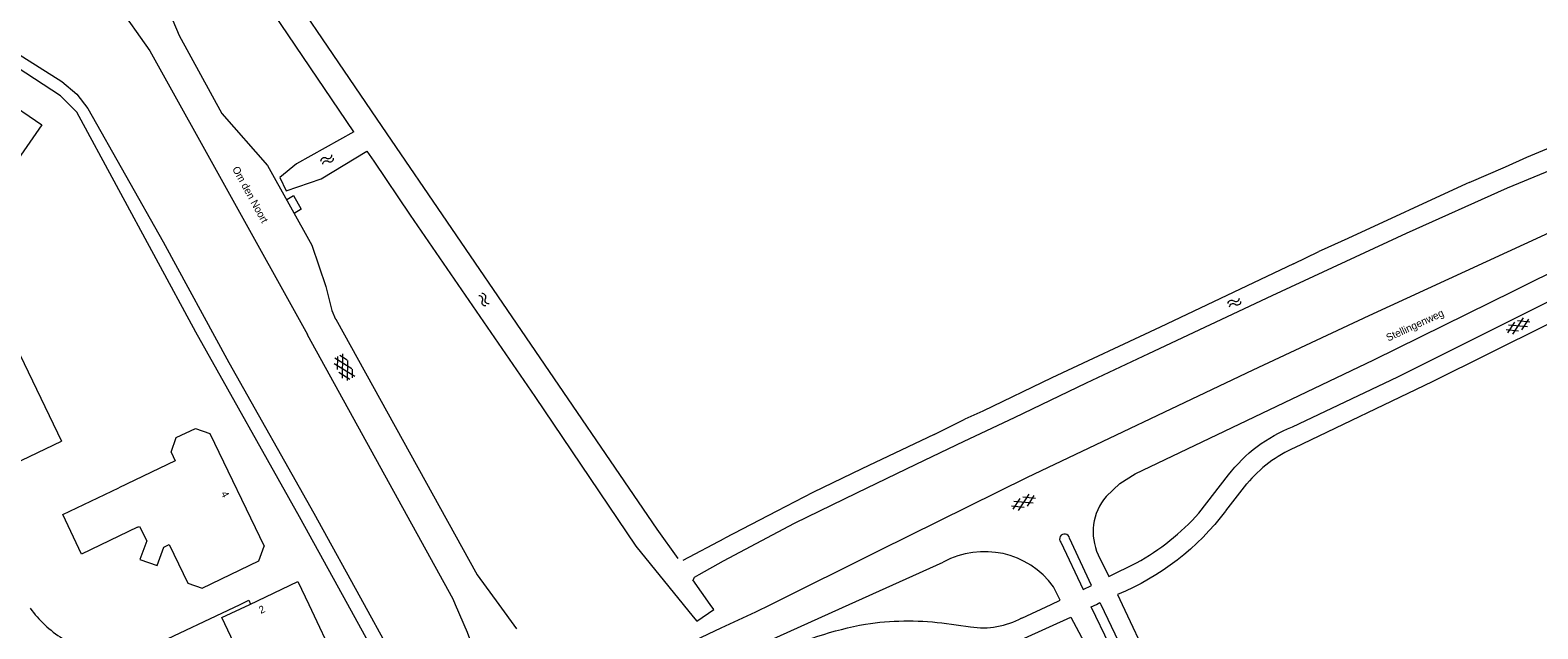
# Model space of a CAD drawing. Header units: metres. Extents: x 195864 to 198202, y 543264 to 544906.
# Tile 66 of 79: x 197481 to 197845, y 543994 to 544138. Entities that reach past the tile are written whole.
import ezdxf

# ---------------------------------------------------------------- set-up
doc = ezdxf.new("R2010")
doc.units = ezdxf.units.M
doc.header["$MEASUREMENT"] = 0
for name, color, linetype, lineweight in [('Level 11', 7, 'Continuous', 0), ('Level 19', 7, 'Continuous', 0), ('Level 26', 7, 'Continuous', 0), ('Level 29', 7, 'Continuous', 0), ('Level 32', 7, 'Continuous', 0), ('Level 34', 7, 'Continuous', 0), ('Level 41', 7, 'Continuous', 0), ('Level 43', 7, 'Continuous', 0)]:
    doc.layers.add(name, color=color, linetype=linetype, lineweight=lineweight)
doc.styles.add('Style-CHAR_FAST_FONT', font='CHAR_FAST_FONT.shx')

# ---------------------------------------------------------------- blocks, each defined once
blk = doc.blocks.new('GVTP4')
at = {"layer": 'Level 41', "color": 7, "linetype": 'Continuous', "lineweight": 0}
for p, q in [((0, 0.6), (1.8, 1.65)), ((0, -0.75), (4.2, 1.65)), ((0, 1.35), (5.1, -1.55)), ((0, 0), (2.7, -1.55)), ((1.1, -1.55), (6.2, 1.35)), ((2, 1.65), (6.2, -0.75)), ((3.5, -1.55), (6.2, 0)), ((4.4, 1.65), (6.2, 0.6))]:
    blk.add_line(p, q, dxfattribs=at)
blk = doc.blocks.new('WA_139')
at = {"layer": 'Level 43', "color": 7, "linetype": 'Continuous', "lineweight": 0, "extrusion": (0, 0, -1)}
for centre in [(-0.75, 0.05), (-0.75, -0.85)]:
    blk.add_arc(centre, 0.85, 28.0724, 151.9274, dxfattribs=at)
at = {"layer": 'Level 43', "color": 7, "linetype": 'Continuous', "lineweight": 0}
for centre in [(2.25, 0.85), (2.25, -0.05)]:
    blk.add_arc(centre, 0.85, 208.0726, 331.9276, dxfattribs=at)
blk = doc.blocks.new('GVTP6')
at = {"layer": 'Level 41', "color": 7, "linetype": 'Continuous', "lineweight": 0}
for p, q in [((0, -0.4), (2.6, 1.2)), ((0, 0.4), (2.6, -1.2)), ((1, -1.2), (5, 1.2)), ((1, 1.2), (5, -1.2)), ((3.4, 1.2), (6, -0.4)), ((3.4, -1.2), (6, 0.4))]:
    blk.add_line(p, q, dxfattribs=at)
blk = doc.blocks.new('WA_147')
at = {"layer": 'Level 43', "color": 7, "linetype": 'Continuous', "lineweight": 0, "extrusion": (0, 0, -1)}
for centre in [(-0.75, 0.05), (-0.75, -0.85)]:
    blk.add_arc(centre, 0.85, 28.0725, 151.9275, dxfattribs=at)
at = {"layer": 'Level 43', "color": 7, "linetype": 'Continuous', "lineweight": 0}
for centre in [(2.25, 0.85), (2.25, -0.05)]:
    blk.add_arc(centre, 0.85, 208.0725, 331.9275, dxfattribs=at)
blk = doc.blocks.new('WA_120')
at = {"layer": 'Level 43', "color": 7, "linetype": 'Continuous', "lineweight": 0, "extrusion": (0, 0, -1)}
for centre in [(-0.75, 0.05), (-0.75, -0.85)]:
    blk.add_arc(centre, 0.85, 28.0726, 151.9276, dxfattribs=at)
at = {"layer": 'Level 43', "color": 7, "linetype": 'Continuous', "lineweight": 0}
for centre in [(2.25, 0.85), (2.25, -0.05)]:
    blk.add_arc(centre, 0.85, 208.0724, 331.9274, dxfattribs=at)

msp = doc.modelspace()

# ---------------------------------------------------------------- linework, layer by layer
at = {"layer": 'Level 11', "color": 7, "linetype": 'Continuous', "lineweight": 13}
for p, q in [((197477.46, 544033.79), (197489.04, 544039.34)), ((197519.48, 544005.16), (197523, 544003.95)), ((197534.45, 544000), (197546.09, 544005.52)), ((197546.09, 544005.52), (197548.7, 544000)), ((197527.74, 543996.82), (197534.45, 544000)), ((197548.7, 544000), (197561.85, 543972.28)), ((197539.25, 543972.56), (197527.74, 543996.82))]:
    msp.add_line(p, q, dxfattribs=at)
at = {"layer": 'Level 11', "color": 7, "linetype": 'Continuous', "lineweight": 13, "flags": 128}
for points in [[(197466.37, 544118.89), (197470.66, 544115.93), (197474.88, 544122.04), (197484.28, 544115.59), (197477.79, 544106.21), (197468.78, 544112.4), (197465.65, 544107.82), (197465.38, 544108.01)], [(197458.86, 544053.09), (197478.06, 544062.26), (197489.05, 544039.33)], [(197515.47, 544036.72), (197516.72, 544040.2), (197521.37, 544042.42), (197524.85, 544041.21), (197537.91, 544014.01)], [(197515.47, 544036.72), (197516.48, 544034.6), (197502.91, 544028.11)], [(197507.41, 544018.6), (197493.87, 544012.15), (197489.36, 544021.64), (197502.91, 544028.11)], [(197507.41, 544018.6), (197507.83, 544018.82), (197509.62, 544015.31), (197507.98, 544010.83), (197512.16, 544009.35), (197513.74, 544013.81), (197515.04, 544014.43), (197519.48, 544005.16)], [(197523, 544003.95), (197536.66, 544010.49), (197537.91, 544014.01)]]:
    msp.add_lwpolyline(points, dxfattribs=at)
at = {"layer": 'Level 19', "color": 7, "linetype": 'Continuous', "lineweight": 0}
for p, q in [((197562.67, 544109.31), (197564.35, 544106.84)), ((197828.55, 544101.71), (197837.32, 544105.5)), ((197786.22, 544082.11), (197792.28, 544085.1)), ((197699.54, 544041), (197706.96, 544044.65)), ((197638.95, 544010.64), (197649.05, 544015.95)), ((197637.69, 544011.03), (197637.69, 544011.03)), ((197645.52, 544000), (197641.29, 544005.96))]:
    msp.add_line(p, q, dxfattribs=at)
at = {"layer": 'Level 19', "color": 7, "linetype": 'Continuous', "lineweight": 0, "flags": 128}
for points in [[(197837.32, 544105.5), (197842.47, 544107.79), (197863.11, 544116.46), (197864.05, 544117.06), (197864.95, 544117.76), (197865.51, 544118.45), (197865.87, 544119.47), (197866.03, 544120.37), (197861.52, 544136.71), (197851.77, 544172.41), (197849.77, 544179.9), (197849.23, 544181.68), (197848.31, 544184.08), (197847.49, 544186.08), (197845.79, 544189.32), (197842.95, 544194.26), (197836.35, 544203.64), (197819.6, 544227.92), (197791.72, 544268.21)], [(197559.53, 544113.96), (197531.44, 544155.53), (197527.95, 544161.81), (197526.11, 544166.92), (197526.33, 544172.1), (197529.05, 544178.33), (197534.32, 544183.4), (197543.22, 544190.08), (197570.59, 544206.77), (197573.71, 544201.48), (197554.13, 544189.51), (197538.24, 544178.27), (197534.61, 544174.59), (197533.02, 544171.16), (197532.45, 544166.71), (197533.55, 544163.39), (197566.27, 544115.21), (197599.9, 544066.06), (197632.67, 544018.11), (197637.69, 544011.03)], [(197558.08, 544000), (197546.46, 544021.09), (197521.47, 544065.63), (197492.78, 544118.7), (197490.36, 544121.07), (197488.81, 544122.63), (197474.12, 544132.14), (197471.58, 544132.18), (197471.21, 544135.63), (197474.29, 544135.44), (197489.1, 544126.03), (197492.77, 544123.02), (197495.37, 544119.53), (197513.54, 544087.44), (197529.4, 544058.35)], [(197559.53, 544113.96), (197545.72, 544106.18), (197541.7, 544102.91), (197543.27, 544099.71), (197551.71, 544102.62), (197562.67, 544109.31)], [(197564.35, 544106.84), (197573.12, 544093.85), (197603.25, 544050.12), (197627.56, 544014.05), (197639.01, 544000)], [(197857.39, 544108.46), (197837.75, 544100.35), (197813.33, 544089.43), (197781, 544074.41), (197751.24, 544060.39), (197736.16, 544053.3), (197718.8, 544044.97), (197706.66, 544039.24), (197695.08, 544033.7), (197680.82, 544026.85), (197665.77, 544019.5), (197648.65, 544010.41), (197642.77, 544007.14), (197641.65, 544006.5), (197641.53, 544006.3), (197641.37, 544005.94)], [(197828.55, 544101.71), (197827.86, 544101.38), (197799.3, 544088.2), (197792.88, 544085.32), (197792.28, 544085.1)], [(197786.22, 544082.11), (197754.06, 544066.82), (197727.94, 544054.62), (197711.28, 544046.57), (197706.96, 544044.65)], [(197529.4, 544058.35), (197549.94, 544021.97), (197562.05, 544000)], [(197699.54, 544041), (197682.07, 544032.69), (197670.23, 544026.96), (197661.61, 544022.5), (197649.05, 544015.95)], [(197535.28, 543948), (197559.58, 543960.01), (197566.11, 543964.47), (197570.49, 543969.46), (197571.17, 543973.91), (197570.1, 543978.2), (197558.08, 544000)], [(197562.05, 544000), (197572.86, 543980.37), (197574.67, 543974.46), (197574.78, 543970.72)], [(197639.01, 544000), (197641.42, 543997.04), (197642.31, 543995.95), (197646.38, 543998.79), (197645.52, 544000)]]:
    msp.add_lwpolyline(points, dxfattribs=at)
at = {"layer": 'Level 26', "color": 7, "linetype": 'Continuous', "lineweight": 0}
for p, q in [((197532.11, 544000), (197534.23, 544001)), ((197534.23, 544001), (197534.66, 544000.09)), ((197510.37, 543989.69), (197532.11, 544000))]:
    msp.add_line(p, q, dxfattribs=at)
at = {"layer": 'Level 29', "color": 7, "linetype": 'Continuous', "lineweight": 0}
for p, q in [((197763.37, 544022.01), (197770.5, 544031.2)), ((197769.83, 544022.52), (197774.96, 544029.08)), ((197679.05, 544000), (197701.71, 544010.21)), ((197743.74, 544002.36), (197744.86, 544000)), ((197594.5, 544000), (197598.82, 543994.11)), ((197648.15, 543994.35), (197656.55, 543998.21)), ((197656.55, 543998.21), (197660.16, 544000)), ((197659.93, 543991.39), (197679.05, 544000)), ((197720.67, 543996.72), (197727.75, 544000)), ((197739.7, 544000), (197743.87, 543991.19)), ((197744.86, 544000), (197769.61, 543947.6)), ((197701.37, 543995.52), (197708.29, 543994.58))]:
    msp.add_line(p, q, dxfattribs=at)
at = {"layer": 'Level 29', "color": 7, "linetype": 'Continuous', "lineweight": 0, "flags": 128}
for points in [[(197511.93, 544150.19), (197517.44, 544137.17), (197527.68, 544118.39), (197538.77, 544105.84), (197549.41, 544086.63), (197552.79, 544076.67), (197554.23, 544070.89), (197555.17, 544068.76)], [(197497.32, 544143.22), (197502.39, 544144.72), (197510.37, 544133.48), (197548.37, 544065.07)], [(197660.16, 544000), (197686.4, 544013.04), (197722.02, 544030.7), (197776.45, 544056.57), (197804.43, 544069.69), (197846.89, 544089.19), (197876.9, 544103.28), (197877.35, 544102.53), (197897.29, 544111.92)], [(197740.99, 544026), (197744.28, 544029.17), (197748.03, 544031.49), (197805.57, 544059), (197839.33, 544075.63), (197878.77, 544095.18), (197898.27, 544104.12)], [(197543.38, 544097.64), (197544.99, 544098.61), (197546.88, 544095.26), (197545.2, 544094.28)], [(197785.91, 544042.82), (197811.32, 544054.9), (197854.95, 544076.65), (197885.39, 544091.63), (197899.02, 544098.06)], [(197786.55, 544037.83), (197819.75, 544053.7), (197847.36, 544067.52), (197874.69, 544081.28), (197895.39, 544091.15), (197899.62, 544093.16)], [(197555.18, 544068.74), (197589.27, 544007.14), (197594.5, 544000)], [(197548.32, 544065.04), (197583.46, 544001.33), (197584.03, 544000)], [(197730.07, 544014.98), (197735.46, 544003.6), (197737.49, 544004.58), (197732.16, 544015.94)], [(197739.09, 544011.96), (197741.66, 544006.73), (197748.34, 544009.99)], [(197727.75, 544000), (197729.93, 544001.01), (197728.3, 544004.27)], [(197584.03, 544000), (197586.91, 543993.3), (197588.8, 543988.12), (197589.48, 543985.72)], [(197743.87, 543991.19), (197741.84, 543990.25), (197737.43, 543999.39), (197738.65, 544000)], [(197738.65, 544000), (197739.49, 544000.42), (197739.7, 544000)], [(197622.49, 543984.86), (197626.33, 543985.87), (197637.27, 543989.57), (197641.86, 543991.41), (197648.15, 543994.35)], [(197721.33, 543991.83), (197732.51, 543996.89), (197739.45, 543983.85), (197762.07, 543936.49), (197770.52, 543919.67)]]:
    msp.add_lwpolyline(points, dxfattribs=at)
at = {"layer": 'Level 29', "color": 7, "linetype": 'Continuous', "lineweight": 0, "extrusion": (0, 0, -1)}
for centre, radius, start, end in [((-197799.23, 544009.14), 36.22, 37.5225, 68.4278), ((-197720.26, 544059.73), 61.98, 216.8995, 247.7465), ((-197698.49, 543910.12), 86.53, 63.9336, 79.684), ((-197693.16, 543928.85), 67.18, 81.3028, 97.0261)]:
    msp.add_arc(centre, radius, start, end, dxfattribs=at)
at = {"layer": 'Level 29', "color": 7, "linetype": 'Continuous', "lineweight": 0}
for centre, radius, start, end in [((197799.12, 544009.11), 31.34, 113.6394, 140.4318), ((197750.93, 544017.5), 13.08, 139.4707, 205.0776), ((197719.11, 544061.97), 59.64, 299.3508, 317.9177), ((197730.97, 544015.78), 1.2, 7.522, 221.8992), ((197711.62, 543992.04), 20.69, 36.2459, 118.5952), ((197504.88, 544016.26), 29.03, 216.2964, 237.4332), ((197711.29, 544014.12), 19.76, 261.2683, 298.3473)]:
    msp.add_arc(centre, radius, start, end, dxfattribs=at)

# ---------------------------------------------------------------- block references
at = {"layer": 'Level 41', "color": 7, "linetype": 'Continuous', "lineweight": 0}
for name, p, xscale, yscale, zscale, rotation in [('GVTP6', (197843.04, 544068.4), 0.9999990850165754, 0.9999990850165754, 0.9999990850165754, 205.4889709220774), ('GVTP4', (197555.62, 544059.77), 0.9999983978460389, 0.9999983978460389, 0.9999983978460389, 298.8336573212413), ('GVTP6', (197723.75, 544025.91), 1.000000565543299, 1.000000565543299, 1.000000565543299, 205.9203590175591)]:
    msp.add_blockref(name, p, dxfattribs=dict(at, xscale=xscale, yscale=yscale, zscale=zscale, rotation=rotation))
at = {"layer": 'Level 43', "color": 7, "linetype": 'Continuous', "lineweight": 0}
for name, p, xscale, yscale, zscale, rotation in [('WA_120', (197551.85, 544106.49), 1.000001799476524, 1.000001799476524, 1.000001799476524, 29.38138542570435), ('WA_139', (197591.79, 544072.2), 0.9999990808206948, 0.9999990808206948, 0.9999990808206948, 124.4105347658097), ('WA_147', (197770.6, 544072.16), 1.000001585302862, 1.000001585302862, 1.000001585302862, 24.45729163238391)]:
    msp.add_blockref(name, p, dxfattribs=dict(at, xscale=xscale, yscale=yscale, zscale=zscale, rotation=rotation))

# ---------------------------------------------------------------- texts
at = {"layer": 'Level 32', "color": 7, "linetype": 'Continuous', "lineweight": 13, "style": 'Style-CHAR_FAST_FONT'}
for s, rotation, p in [('4', 296.9496, (197527.42, 544026.75)), ('2', 25.3353, (197537.14, 543997.68))]:
    msp.add_text(s, height=1.8, rotation=rotation, dxfattribs=at).set_placement(p)
at = {"layer": 'Level 34', "color": 7, "linetype": 'Continuous', "lineweight": 13, "style": 'Style-CHAR_FAST_FONT'}
for s, rotation, p in [('Om den Noort', 298.743, (197530.16, 544105)), ('Stellingenweg', 24.7191, (197809.04, 544063.36))]:
    msp.add_text(s, height=1.8, rotation=rotation, dxfattribs=at).set_placement(p)

doc.saveas('drawing.dxf')
